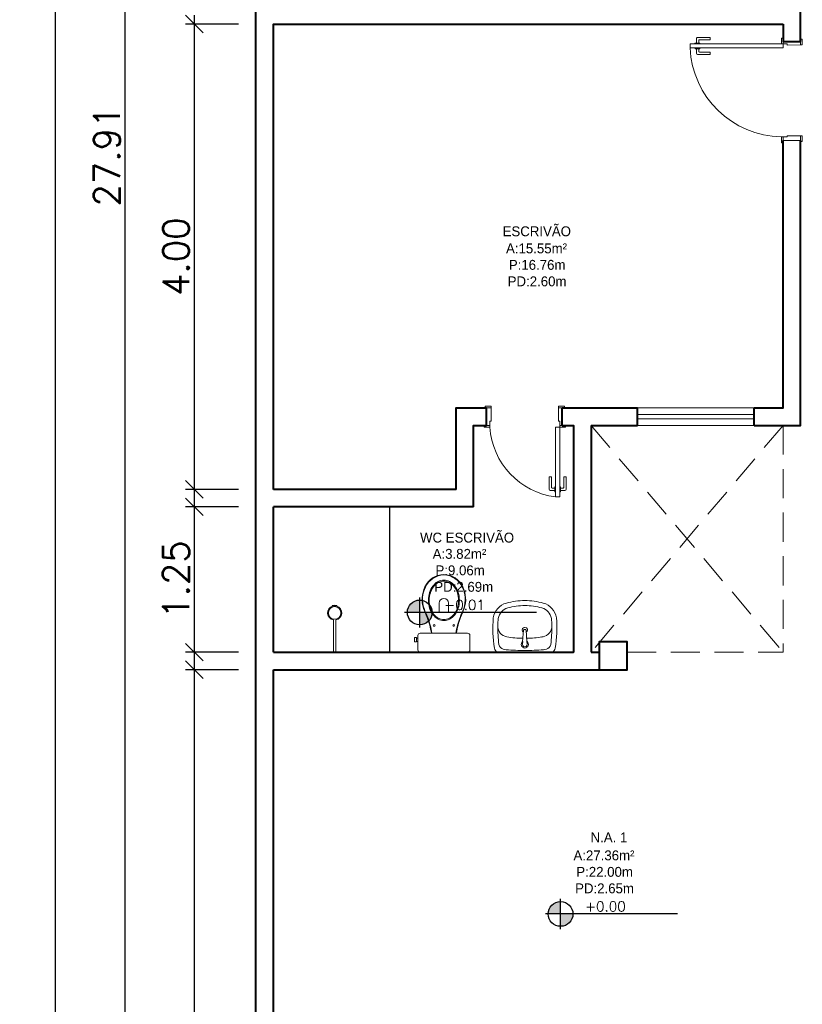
# Model space of a CAD drawing. Header units: millimetres. Extents: x 26 to 1362, y 24 to 358.
# Tile 47 of 256: x 500.47 to 507.19, y 141.3 to 149.76. Entities that reach past the tile are written whole.
import ezdxf

# ---------------------------------------------------------------- set-up
doc = ezdxf.new("R2010")
doc.units = ezdxf.units.MM
doc.linetypes.add('TRACEJADO_G', pattern=[0.375, 0.25, -0.125])
doc.layers.add('ARQ-ALVENARIA', color=4, linetype='Continuous')
doc.layers.add('ARQ-PISO', color=8, linetype='Continuous')
for name, color, linetype, lineweight in [('MB_ALVENARIA', 7, 'Continuous', 40), ('MB_COTA', 7, 'Continuous', 13), ('MB_ESQUADRIA', 7, 'Continuous', 5), ('MB_MOBILIÁRIO', 8, 'Continuous', 13), ('MB_TEXTO_0', 7, 'Continuous', 13)]:
    doc.layers.add(name, color=color, linetype=linetype, lineweight=lineweight)
doc.styles.add('AVANT', font='txt')
doc.styles.add('ROMANS', font='romans.shx')
doc.dimstyles.new('LOHAINA 1-150', dxfattribs={"dimscale": 1.5, "dimtxt": 0.15, "dimasz": 0.1, "dimexe": 0.05, "dimexo": 0.1, "dimgap": 0.03, "dimtad": 1, "dimzin": 5, "dimdsep": 46, "dimtxsty": 'ROMANS', "dimblk": 'OBLIQUE', "dimcen": 0, "dimdle": 0.05, "dimclrd": 256, "dimclre": 256, "dimadec": 0, "dimazin": 0, "dimtfac": 1, "dimtofl": 0, "dimtmove": 2, "dimatfit": 3, "dimfxl": 0.04, "dimtolj": 1, "dimtzin": 1, "dimarcsym": 0})

# ---------------------------------------------------------------- blocks, each defined once
blk = doc.blocks.new('_Oblique')
at = {"color": 0, "linetype": 'ByBlock', "lineweight": -2}
blk.add_line((-0.5, -0.5), (0.5, 0.5), dxfattribs=at)
blk = doc.blocks.new('*D228')
at = {"layer": 'DEFPOINTS', "color": 0, "transparency": 16777216}
for p in [(501.3754, 162.5415), (502.499, 162.5415), (502.499, 134.6315)]:
    blk.add_point(p, dxfattribs=at)
at = {"layer": 'MB_COTA', "lineweight": -2, "transparency": 16777216}
for p, q in [((501.3754, 134.5565), (501.3754, 162.6165)), ((502.349, 162.5415), (501.3004, 162.5415)), ((502.349, 134.6315), (501.3004, 134.6315))]:
    blk.add_line(p, q, dxfattribs=at)
at = {"layer": 'MB_COTA', "lineweight": -2, "transparency": 16777216, "xscale": 0.15, "yscale": 0.15, "zscale": 0.15}
for p, rotation in [((501.3754, 162.5415), 90), ((501.3754, 134.6315), 270)]:
    blk.add_blockref('_Oblique', p, dxfattribs=dict(at, rotation=rotation))
at = {"layer": 'MB_COTA', "color": 0, "transparency": 16777216, "insert": (501.2179, 148.5865), "char_height": 0.225, "attachment_point": 5, "rotation": 90, "style": 'ROMANS'}
blk.add_mtext('\\A1;27.91', dxfattribs=at)
blk = doc.blocks.new('*D230')
at = {"layer": 'DEFPOINTS', "color": 0, "transparency": 16777216}
for p in [(501.9695, 144.1715), (502.499, 144.1715), (502.499, 137.2515)]:
    blk.add_point(p, dxfattribs=at)
at = {"layer": 'MB_COTA', "lineweight": -2, "transparency": 16777216}
for p, q in [((501.9695, 137.1765), (501.9695, 144.2465)), ((502.349, 144.1715), (501.8945, 144.1715)), ((502.349, 137.2515), (501.8945, 137.2515))]:
    blk.add_line(p, q, dxfattribs=at)
at = {"layer": 'MB_COTA', "lineweight": -2, "transparency": 16777216, "xscale": 0.15, "yscale": 0.15, "zscale": 0.15}
for p, rotation in [((501.9695, 144.1715), 90), ((501.9695, 137.2515), 270)]:
    blk.add_blockref('_Oblique', p, dxfattribs=dict(at, rotation=rotation))
at = {"layer": 'MB_COTA', "color": 0, "transparency": 16777216, "insert": (501.812, 140.7115), "char_height": 0.225, "attachment_point": 5, "rotation": 90, "style": 'ROMANS'}
blk.add_mtext('\\A1;6.92', dxfattribs=at)
blk = doc.blocks.new('*D231')
at = {"layer": 'DEFPOINTS', "color": 0, "transparency": 16777216}
for p in [(502.499, 179.5515), (500.7738, 134.6315), (502.499, 134.6315)]:
    blk.add_point(p, dxfattribs=at)
at = {"layer": 'MB_COTA', "lineweight": -2, "transparency": 16777216}
for p, q in [((500.7738, 179.6265), (500.7738, 134.5565)), ((502.349, 179.5515), (500.6988, 179.5515)), ((502.349, 134.6315), (500.6988, 134.6315))]:
    blk.add_line(p, q, dxfattribs=at)
at = {"layer": 'MB_COTA', "lineweight": -2, "transparency": 16777216, "xscale": 0.15, "yscale": 0.15, "zscale": 0.15}
for p, rotation in [((500.7738, 179.5515), 90), ((500.7738, 134.6315), 270)]:
    blk.add_blockref('_Oblique', p, dxfattribs=dict(at, rotation=rotation))
at = {"layer": 'MB_COTA', "color": 0, "transparency": 16777216, "insert": (500.6163, 157.0915), "char_height": 0.225, "attachment_point": 5, "rotation": 90, "style": 'ROMANS'}
blk.add_mtext('\\A1;44.92', dxfattribs=at)
blk = doc.blocks.new('*D232')
at = {"layer": 'DEFPOINTS', "color": 0, "transparency": 16777216}
for p in [(501.9695, 149.7215), (502.499, 149.7215), (502.499, 145.7215)]:
    blk.add_point(p, dxfattribs=at)
at = {"layer": 'MB_COTA', "lineweight": -2, "transparency": 16777216}
for p, q in [((501.9695, 145.6465), (501.9695, 149.7965)), ((502.349, 149.7215), (501.8945, 149.7215)), ((502.349, 145.7215), (501.8945, 145.7215))]:
    blk.add_line(p, q, dxfattribs=at)
at = {"layer": 'MB_COTA', "lineweight": -2, "transparency": 16777216, "xscale": 0.15, "yscale": 0.15, "zscale": 0.15}
for p, rotation in [((501.9695, 149.7215), 90), ((501.9695, 145.7215), 270)]:
    blk.add_blockref('_Oblique', p, dxfattribs=dict(at, rotation=rotation))
at = {"layer": 'MB_COTA', "color": 0, "transparency": 16777216, "insert": (501.812, 147.7215), "char_height": 0.225, "attachment_point": 5, "rotation": 90, "style": 'ROMANS'}
blk.add_mtext('\\A1;4.00', dxfattribs=at)
blk = doc.blocks.new('*D233')
at = {"layer": 'DEFPOINTS', "color": 0, "transparency": 16777216}
for p in [(501.9695, 145.5715), (502.499, 145.5715), (502.499, 144.3215)]:
    blk.add_point(p, dxfattribs=at)
at = {"layer": 'MB_COTA', "lineweight": -2, "transparency": 16777216}
for p, q in [((501.9695, 144.2465), (501.9695, 145.6465)), ((502.349, 145.5715), (501.8945, 145.5715)), ((502.349, 144.3215), (501.8945, 144.3215))]:
    blk.add_line(p, q, dxfattribs=at)
at = {"layer": 'MB_COTA', "lineweight": -2, "transparency": 16777216, "xscale": 0.15, "yscale": 0.15, "zscale": 0.15}
for p, rotation in [((501.9695, 145.5715), 90), ((501.9695, 144.3215), 270)]:
    blk.add_blockref('_Oblique', p, dxfattribs=dict(at, rotation=rotation))
at = {"layer": 'MB_COTA', "color": 0, "transparency": 16777216, "insert": (501.812, 144.9465), "char_height": 0.225, "attachment_point": 5, "rotation": 90, "style": 'ROMANS'}
blk.add_mtext('\\A1;1.25', dxfattribs=at)

msp = doc.modelspace()

# ---------------------------------------------------------------- hatches: boundary and pattern name
at = {"transparency": 33554687}
h = msp.add_hatch(color=9, dxfattribs=at)
h.paths.add_polyline_path([(503.9065, 144.6638), (503.9065, 144.5575, 0.414214), (504.0128, 144.6638)])
h.paths.add_polyline_path([(503.9065, 144.6638), (503.9065, 144.7701, 0.414214), (503.8002, 144.6638)])
h = msp.add_hatch(color=9, dxfattribs=at)
h.paths.add_polyline_path([(505.1165, 142.0719), (505.1165, 141.9656, 0.414214), (505.2229, 142.0719)])
h.paths.add_polyline_path([(505.1165, 142.0719), (505.1165, 142.1782, 0.414214), (505.0102, 142.0719)])

# ---------------------------------------------------------------- linework, layer by layer
for p, q in [((503.9065, 144.5342), (503.9065, 144.7934)), ((504.9112, 144.6638), (503.7769, 144.6638)), ((505.1165, 141.9423), (505.1165, 142.2015)), ((506.1212, 142.0719), (504.987, 142.0719))]:
    msp.add_line(p, q, dxfattribs=at)
for centre in [(503.9065, 144.6638), (505.1165, 142.0719)]:
    msp.add_circle(centre, 0.1063, dxfattribs=at)
at = {"layer": 'ARQ-ALVENARIA'}
msp.add_lwpolyline([(507.029, 149.5715), (507.029, 149.7215)], dxfattribs=at)
at = {"layer": 'ARQ-PISO'}
msp.add_line((503.649, 144.3215), (503.649, 145.5715), dxfattribs=at)
at = {"layer": 'MB_ALVENARIA'}
for p, q in [((502.499, 134.6315), (502.499, 179.5515)), ((502.649, 145.7215), (502.649, 149.7215)), ((505.129, 146.4215), (505.379, 146.4215)), ((505.379, 146.2715), (505.379, 144.3215)), ((502.649, 144.3215), (502.649, 145.5715)), ((502.649, 137.2515), (502.649, 144.1715))]:
    msp.add_line(p, q, dxfattribs=at)
for points in [[(507.179, 149.5715), (507.179, 150.0215)], [(502.649, 149.7215), (502.649, 149.7215), (507.029, 149.7215)], [(507.029, 149.7215), (507.029, 149.5715), (507.179, 149.5715)], [(506.779, 146.2715), (507.179, 146.2715), (507.179, 148.7215)], [(506.779, 146.4215), (507.029, 146.4215), (507.029, 148.7215)], [(504.219, 145.7215), (504.219, 146.4215), (504.479, 146.4215)], [(504.479, 146.2715), (504.479, 146.4215)], [(505.129, 146.2715), (505.129, 146.4215)], [(505.379, 146.4215), (505.779, 146.4215)], [(505.779, 146.2715), (505.779, 146.4215)], [(506.779, 146.2715), (506.779, 146.4215)], [(504.369, 145.5715), (504.369, 146.2715), (504.479, 146.2715)], [(505.129, 146.2715), (505.229, 146.2715), (505.229, 144.3215)], [(505.379, 146.2715), (505.779, 146.2715)], [(504.219, 145.7215), (502.649, 145.7215)], [(504.369, 145.5715), (502.649, 145.5715)], [(505.449, 144.1715), (505.689, 144.1715), (505.689, 144.4115), (505.449, 144.4115), (505.449, 144.1715)], [(502.649, 144.3215), (505.229, 144.3215)], [(502.649, 144.3215), (505.229, 144.3215), (505.229, 144.3215)], [(505.379, 144.3215), (505.449, 144.3215)], [(502.649, 144.1715), (505.449, 144.1715)]]:
    msp.add_lwpolyline(points, dxfattribs=at)
at = {"layer": 'MB_ESQUADRIA'}
for p, q in [((506.2719, 149.551), (506.2719, 149.5574)), ((506.2719, 149.5574), (506.3146, 149.5574)), ((506.2845, 149.5574), (506.2845, 149.596)), ((506.2945, 149.606), (506.4015, 149.6061)), ((506.3045, 149.581), (506.3045, 149.5574)), ((506.4015, 149.5861), (506.3095, 149.586)), ((506.3146, 149.5574), (506.3146, 149.5511)), ((506.4015, 149.6061), (506.4015, 149.5861)), ((507.029, 149.5514), (507.029, 149.5764)), ((507.029, 149.5514), (507.029, 149.5764)), ((507.179, 149.5415), (507.179, 149.5765)), ((507.179, 149.5415), (507.179, 149.5765)), ((506.272, 149.516), (506.272, 149.5097)), ((506.272, 149.5097), (506.3146, 149.5097)), ((506.2845, 149.5097), (506.2845, 149.4711)), ((506.3045, 149.4861), (506.3045, 149.5097)), ((506.4015, 149.4811), (506.3095, 149.4811)), ((506.3146, 149.5097), (506.3146, 149.5161)), ((506.4015, 149.4611), (506.4015, 149.4811)), ((507.064, 149.5514), (507.029, 149.5514)), ((507.064, 149.5514), (507.029, 149.5514)), ((507.064, 149.5514), (507.0641, 149.5414)), ((507.064, 149.5514), (507.0641, 149.5414)), ((507.0641, 149.5414), (507.179, 149.5415)), ((507.0641, 149.5414), (507.179, 149.5415)), ((506.2945, 149.4611), (506.4015, 149.4611)), ((507.029, 148.7515), (507.029, 148.7264)), ((507.064, 148.7514), (507.029, 148.7514)), ((507.064, 148.7514), (507.0641, 148.7614)), ((507.0641, 148.7614), (507.179, 148.7614)), ((507.179, 148.7614), (507.179, 148.7264)), ((504.519, 146.4215), (504.484, 146.4215)), ((504.519, 146.4215), (504.484, 146.4215)), ((504.519, 146.3065), (504.519, 146.4215)), ((504.519, 146.3065), (504.519, 146.4215)), ((505.099, 146.3065), (505.0991, 146.4215)), ((505.099, 146.3065), (505.0991, 146.4215)), ((505.099, 146.3065), (505.0991, 146.4215)), ((505.099, 146.3065), (505.0991, 146.4215)), ((505.0991, 146.4215), (505.1341, 146.4215)), ((505.0991, 146.4215), (505.1341, 146.4215)), ((505.0991, 146.4215), (505.1341, 146.4215)), ((505.0991, 146.4215), (505.1341, 146.4215)), ((505.129, 146.4215), (505.129, 146.4215)), ((504.509, 146.2715), (504.484, 146.2715)), ((504.509, 146.2715), (504.484, 146.2715)), ((504.509, 146.3065), (504.519, 146.3065)), ((504.509, 146.3065), (504.509, 146.2715)), ((504.509, 146.3065), (504.519, 146.3065)), ((504.509, 146.3065), (504.509, 146.2715)), ((505.109, 146.3065), (505.099, 146.3065)), ((505.109, 146.3065), (505.099, 146.3065)), ((505.109, 146.3065), (505.099, 146.3065)), ((505.109, 146.3065), (505.099, 146.3065)), ((505.109, 146.3065), (505.109, 146.2715)), ((505.109, 146.3065), (505.109, 146.2715)), ((505.109, 146.3065), (505.109, 146.2715)), ((505.109, 146.3065), (505.109, 146.2715)), ((505.109, 146.2715), (505.134, 146.2715)), ((505.109, 146.2715), (505.134, 146.2715)), ((505.109, 146.2715), (505.134, 146.2715)), ((505.109, 146.2715), (505.134, 146.2715)), ((505.129, 146.2715), (505.129, 146.2715)), ((505.0187, 145.829), (505.0387, 145.829)), ((505.0187, 145.722), (505.0187, 145.829)), ((505.0187, 145.829), (505.0387, 145.829)), ((505.0187, 145.722), (505.0187, 145.829)), ((505.0387, 145.829), (505.0387, 145.737)), ((505.0387, 145.829), (505.0387, 145.737)), ((505.1437, 145.8289), (505.1436, 145.7369)), ((505.1437, 145.8289), (505.1436, 145.7369)), ((505.1637, 145.8289), (505.1437, 145.8289)), ((505.1637, 145.8289), (505.1437, 145.8289)), ((505.1636, 145.7219), (505.1637, 145.8289)), ((505.1636, 145.7219), (505.1637, 145.8289)), ((505.0673, 145.712), (505.0286, 145.712)), ((505.0673, 145.712), (505.0286, 145.712)), ((505.0437, 145.732), (505.0673, 145.732)), ((505.0437, 145.732), (505.0673, 145.732)), ((505.0673, 145.742), (505.0736, 145.742)), ((505.0673, 145.6994), (505.0673, 145.742)), ((505.0673, 145.742), (505.0736, 145.742)), ((505.0673, 145.6994), (505.0673, 145.742)), ((505.0736, 145.6994), (505.0673, 145.6994)), ((505.0736, 145.6994), (505.0673, 145.6994)), ((505.115, 145.742), (505.1086, 145.742)), ((505.115, 145.742), (505.1086, 145.742)), ((505.1086, 145.6994), (505.115, 145.6994)), ((505.1086, 145.6994), (505.115, 145.6994)), ((505.115, 145.6994), (505.115, 145.742)), ((505.115, 145.6994), (505.115, 145.742)), ((505.1386, 145.7319), (505.115, 145.7319)), ((505.1386, 145.7319), (505.115, 145.7319)), ((505.115, 145.7119), (505.1536, 145.7119)), ((505.115, 145.7119), (505.1536, 145.7119))]:
    msp.add_line(p, q, dxfattribs=at)
for points in [[(507.029, 149.5764), (507.029, 149.6014), (507.014, 149.6014), (507.014, 149.5514), (507.029, 149.5514), (507.029, 149.5514)], [(507.029, 149.5764), (507.029, 149.6014), (507.014, 149.6014), (507.014, 149.5514), (507.029, 149.5514), (507.029, 149.5514)], [(507.179, 149.5415), (507.194, 149.5415), (507.194, 149.5915), (507.179, 149.5915), (507.179, 149.5765)], [(507.179, 149.5415), (507.194, 149.5415), (507.194, 149.5915), (507.179, 149.5915), (507.179, 149.5765)], [(507.029, 148.7264), (507.029, 148.7015), (507.014, 148.7015), (507.014, 148.7515), (507.029, 148.7515), (507.029, 148.7514)], [(507.179, 148.7215), (507.029, 148.7215)], [(507.179, 148.7614), (507.194, 148.7614), (507.194, 148.7114), (507.179, 148.7114), (507.179, 148.7264)], [(504.519, 146.4215), (504.519, 146.4365), (504.469, 146.4365), (504.469, 146.4215), (504.484, 146.4215)], [(504.519, 146.4215), (504.519, 146.4365), (504.469, 146.4365), (504.469, 146.4215), (504.484, 146.4215)], [(505.0991, 146.4215), (505.0991, 146.4365), (505.1491, 146.4365), (505.1491, 146.4215), (505.1341, 146.4215)], [(505.0991, 146.4215), (505.0991, 146.4365), (505.1491, 146.4365), (505.1491, 146.4215), (505.1341, 146.4215)], [(505.0991, 146.4215), (505.0991, 146.4365), (505.1491, 146.4365), (505.1491, 146.4215), (505.1341, 146.4215)], [(505.0991, 146.4215), (505.0991, 146.4365), (505.1491, 146.4365), (505.1491, 146.4215), (505.1341, 146.4215)], [(506.779, 146.4215), (505.779, 146.4215)], [(505.779, 146.3665), (506.779, 146.3665)], [(504.484, 146.2715), (504.459, 146.2715), (504.459, 146.2565), (504.509, 146.2565), (504.509, 146.2715), (504.509, 146.2715)], [(504.484, 146.2715), (504.459, 146.2715), (504.459, 146.2565), (504.509, 146.2565), (504.509, 146.2715), (504.509, 146.2715)], [(505.074, 145.6565), (505.074, 146.2565), (505.109, 146.2565), (505.109, 145.6565), (505.074, 145.6565)], [(505.134, 146.2715), (505.159, 146.2715), (505.159, 146.2565), (505.109, 146.2565), (505.109, 146.2715), (505.109, 146.2715)], [(505.134, 146.2715), (505.159, 146.2715), (505.159, 146.2565), (505.109, 146.2565), (505.109, 146.2715), (505.109, 146.2715)], [(505.134, 146.2715), (505.159, 146.2715), (505.159, 146.2565), (505.109, 146.2565), (505.109, 146.2715), (505.109, 146.2715)], [(505.134, 146.2715), (505.159, 146.2715), (505.159, 146.2565), (505.109, 146.2565), (505.109, 146.2715), (505.109, 146.2715)], [(505.779, 146.3265), (506.779, 146.3265)], [(505.779, 146.2715), (506.779, 146.2715)]]:
    msp.add_lwpolyline(points, dxfattribs=at)
msp.add_lwpolyline([(507.029, 149.5164), (506.229, 149.5164), (506.229, 149.5514), (507.029, 149.5514)], close=True, dxfattribs=at)
at = {"layer": 'MB_ESQUADRIA', "linetype": 'TRACEJADO_G'}
for points in [[(505.379, 146.2715), (507.029, 144.3215)], [(507.029, 146.2715), (505.379, 144.3215)], [(507.029, 146.2715), (507.029, 144.3215)], [(505.689, 144.3215), (507.029, 144.3215)]]:
    msp.add_lwpolyline(points, dxfattribs=at)
at = {"layer": 'MB_ESQUADRIA'}
for centre, radius, start, end in [((506.2945, 149.596), 0.01, 90.02893, 180.02893), ((506.3095, 149.581), 0.005, 90.02893, 180.02893), ((507.03, 149.5531), 0.8018, 182.65068, 268.85944), ((506.3095, 149.4861), 0.005, 180.02893, 270.02893), ((506.2945, 149.4711), 0.01, 180.02893, 270.02893), ((505.1563, 146.2999), 0.6487, 183.84016, 262.71463), ((505.1563, 146.2999), 0.6487, 183.84016, 262.71463), ((505.0287, 145.722), 0.01, 179.97107, 269.97107), ((505.0287, 145.722), 0.01, 179.97107, 269.97107), ((505.0437, 145.737), 0.005, 179.97107, 269.97107), ((505.0437, 145.737), 0.005, 179.97107, 269.97107), ((505.1386, 145.7369), 0.005, 269.97107, 359.97107), ((505.1386, 145.7369), 0.005, 269.97107, 359.97107), ((505.1536, 145.7219), 0.01, 269.97107, 359.97107), ((505.1536, 145.7219), 0.01, 269.97107, 359.97107)]:
    msp.add_arc(centre, radius, start, end, dxfattribs=at)
at = {"layer": 'MB_MOBILIÁRIO'}
for p, q in [((503.1551, 144.7232), (503.1569, 144.7176)), ((503.1751, 144.7268), (503.1751, 144.7204)), ((503.1751, 144.7268), (503.1751, 144.7204)), ((503.1928, 144.7177), (503.1945, 144.7232)), ((503.1651, 144.5996), (503.1651, 144.3215)), ((503.1851, 144.5996), (503.1851, 144.3215)), ((504.7909, 144.4134), (504.7994, 144.5111)), ((504.8044, 144.5157), (504.8148, 144.5157)), ((504.8274, 144.4132), (504.8198, 144.5111)), ((504.7901, 144.3918), (504.7918, 144.4131)), ((504.8291, 144.3918), (504.8274, 144.4132)), ((503.1851, 144.3215), (503.1651, 144.3215)), ((503.9106, 144.3215), (504.3179, 144.3215))]:
    msp.add_line(p, q, dxfattribs=at)
for points in [[(504.1139, 144.5935, -0.124451), (504.0648, 144.6059, -0.105729), (504.0196, 144.6445, -0.086876), (503.9911, 144.699, -0.077041), (503.9805, 144.7675, -0.077041), (503.9911, 144.8359, -0.086876), (504.0196, 144.8905, -0.105729), (504.0648, 144.929, -0.124451), (504.1139, 144.9414, -0.124451), (504.163, 144.929, -0.105729), (504.2082, 144.8905, -0.086876), (504.2367, 144.8359, -0.077041), (504.2473, 144.7675, -0.077041), (504.2367, 144.699, -0.086876), (504.2082, 144.6445, -0.105729), (504.163, 144.6059, -0.124451)], [(504.1139, 144.6016, -0.124451), (504.068, 144.6132, -0.105729), (504.0252, 144.6497, -0.086876), (503.998, 144.7018, -0.077041), (503.9878, 144.7675, -0.077041), (503.998, 144.8331, -0.086876), (504.0252, 144.8852, -0.105729), (504.068, 144.9217, -0.124451), (504.1139, 144.9333, -0.124451), (504.1598, 144.9217, -0.105729), (504.2026, 144.8852, -0.086876), (504.2298, 144.8331, -0.077041), (504.24, 144.7675, -0.077041), (504.2298, 144.7018, -0.086876), (504.2026, 144.6497, -0.105729), (504.1598, 144.6132, -0.124451)]]:
    msp.add_lwpolyline(points, format="xyb", close=True, dxfattribs=at)
for points in [[(504.0738, 144.7438), (504.0738, 144.6665), (504.1146, 144.6665)], [(504.1547, 144.7438), (504.1547, 144.6665), (504.1139, 144.6665)], [(503.9106, 144.3215), (503.9106, 144.3215), (503.9027, 144.3229), (503.8963, 144.3272), (503.892, 144.3337), (503.8906, 144.3415), (503.8906, 144.4654), (503.8906, 144.4654), (503.892, 144.4732), (503.8963, 144.4797), (503.9027, 144.484), (503.9106, 144.4854), (504.1139, 144.4854)], [(504.0115, 144.4861), (504.0115, 144.4861), (504.0117, 144.4854)], [(504.3179, 144.3215), (504.3179, 144.3215), (504.3258, 144.3229), (504.3315, 144.3272), (504.3358, 144.3337), (504.3372, 144.3415), (504.3372, 144.4654), (504.3372, 144.4654), (504.3358, 144.4732), (504.3315, 144.4797), (504.3258, 144.484), (504.3179, 144.4854), (504.1139, 144.4854)], [(504.2163, 144.4861), (504.2163, 144.4861), (504.2161, 144.4854)], [(503.8777, 144.4468), (503.8626, 144.4468), (503.8626, 144.4289), (503.8626, 144.411), (503.8777, 144.411), (503.8777, 144.4138), (503.8906, 144.4138)], [(503.8777, 144.4468), (503.8777, 144.4439)], [(503.8777, 144.4138), (503.8777, 144.4439)], [(503.8777, 144.4439), (503.8906, 144.4439)]]:
    msp.add_lwpolyline(points, dxfattribs=at)
for centre, radius in [((503.1751, 144.6596), 0.0541), ((504.0302, 144.5523), 0.00752), ((504.1984, 144.5523), 0.00752)]:
    msp.add_circle(centre, radius, dxfattribs=at)
for centre, radius, start, end in [((504.1222, 144.8016), 0.1898, 92.79189, 154.23754), ((504.1222, 144.8016), 0.1851, 92.79189, 154.23754), ((504.1056, 144.8016), 0.1851, 25.76246, 87.20811), ((504.1056, 144.8016), 0.1898, 25.76246, 87.20811), ((504.1814, 144.7746), 0.2549, 154.55417, 197.90961), ((504.1777, 144.7749), 0.2467, 154.23754, 198.13298), ((504.0501, 144.7749), 0.2467, 341.86702, 25.76246), ((504.0464, 144.7746), 0.2549, 342.09039, 25.44583), ((504.1143, 144.7438), 0.0404, 0, 180), ((503.1751, 144.6596), 0.0608, 107.38796, 260.53127), ((503.1556, 144.7234), 0.000485, 83.97868, 197.38796), ((503.1597, 144.7624), 0.0388, 263.97868, 293.35334), ((503.1751, 144.6596), 0.0608, 73.0092, 107.38796), ((503.1904, 144.7624), 0.0388, 246.64666, 275.28949), ((503.1751, 144.6596), 0.0608, 279.46873, 73.0092), ((503.194, 144.7233), 0.000485, 343.0092, 95.28949), ((477.3012, 133.5829), 28.863, 22.48168, 22.6462), ((478.7393, 134.1816), 27.3099, 22.47426, 22.64856), ((529.4885, 134.1816), 27.3099, 157.35144, 157.52574), ((530.9266, 133.5829), 28.863, 157.3538, 157.51832), ((503.2555, 144.355), 0.7626, 9.83702, 20.30912), ((503.2555, 144.355), 0.7673, 9.83702, 20.30912), ((504.9723, 144.355), 0.7673, 159.69088, 170.16298), ((504.9723, 144.355), 0.7626, 159.69088, 170.16298), ((504.8044, 144.5107), 0.005, 90, 175.55374), ((504.8148, 144.5107), 0.005, 4.44626, 90), ((504.8096, 144.3888), 0.0309, 127.13786, 52.86214), ((504.8096, 144.3888), 0.0197, 171.10748, 8.89252)]:
    msp.add_arc(centre, radius, start, end, dxfattribs=at)
for points in [[(504.6509, 144.744), (504.5921, 144.7279), (504.5489, 144.6778), (504.5385, 144.6175)], [(504.8096, 144.7654), (504.756, 144.7654), (504.7026, 144.7582), (504.6509, 144.744)], [(504.9683, 144.744), (504.9166, 144.7582), (504.8632, 144.7654), (504.8096, 144.7654)], [(505.0807, 144.6175), (505.0703, 144.6778), (505.0271, 144.7279), (504.9683, 144.744)], [(504.6624, 144.7028), (504.6205, 144.6913), (504.5896, 144.6556), (504.5813, 144.6127)], [(504.8096, 144.7226), (504.7599, 144.7226), (504.7104, 144.7159), (504.6624, 144.7028)], [(504.9568, 144.7028), (504.9088, 144.7159), (504.8593, 144.7226), (504.8096, 144.7226)], [(505.0379, 144.6127), (505.0296, 144.6556), (504.9987, 144.6913), (504.9568, 144.7028)], [(504.5385, 144.6175), (504.5305, 144.5305), (504.5339, 144.4427), (504.5488, 144.3565)], [(504.5813, 144.6127), (504.5794, 144.5909), (504.5781, 144.5691), (504.5776, 144.5472)], [(505.0416, 144.5472), (505.0411, 144.5691), (505.0399, 144.5909), (505.0379, 144.6127)], [(505.0705, 144.3565), (505.0853, 144.4427), (505.0887, 144.5305), (505.0807, 144.6175)], [(504.5776, 144.5472), (504.5764, 144.4941), (504.5797, 144.441), (504.5873, 144.3885)], [(504.5776, 144.5472), (504.5766, 144.5011), (504.6098, 144.4613), (504.6554, 144.4542)], [(504.9662, 144.4546), (505.0107, 144.4628), (505.0426, 144.502), (505.0416, 144.5472)], [(505.0319, 144.3885), (505.0396, 144.441), (505.0428, 144.4941), (505.0416, 144.5472)], [(504.6546, 144.4543), (504.7006, 144.4459), (504.7472, 144.4414), (504.794, 144.4411)], [(504.8253, 144.4411), (504.8694, 144.4414), (504.9134, 144.4454), (504.9569, 144.4529)], [(504.9521, 144.4521), (504.9568, 144.4529), (504.9615, 144.4537), (504.9662, 144.4546)], [(504.5488, 144.356), (504.5513, 144.3416), (504.5599, 144.329), (504.5725, 144.3215)], [(504.8096, 144.3215), (504.8096, 144.3215), (504.5725, 144.3215), (504.5725, 144.3215)], [(504.5873, 144.3885), (504.5902, 144.3685), (504.6048, 144.3522), (504.6244, 144.3471)], [(504.6244, 144.3471), (504.6327, 144.345), (504.6412, 144.3436), (504.6498, 144.3429)], [(504.6498, 144.3429), (504.703, 144.3386), (504.7563, 144.3365), (504.8096, 144.3365)], [(504.8096, 144.3365), (504.8629, 144.3365), (504.9162, 144.3386), (504.9694, 144.3429)], [(504.8096, 144.3215), (504.8096, 144.3215), (505.0467, 144.3215), (505.0467, 144.3215)], [(504.9694, 144.3429), (504.978, 144.3436), (504.9865, 144.345), (504.9948, 144.3471)], [(504.9948, 144.3471), (505.0144, 144.3522), (505.029, 144.3685), (505.0319, 144.3885)], [(505.0467, 144.3215), (505.0593, 144.329), (505.0679, 144.3416), (505.0704, 144.356)]]:
    msp.add_open_spline(points, degree=3, dxfattribs=at)
msp.add_open_spline([(504.8212, 144.4933), (504.8278, 144.4972), (504.8321, 144.5044), (504.8321, 144.5126), (504.8321, 144.5126), (504.8321, 144.525), (504.8221, 144.5351), (504.8096, 144.5351), (504.8096, 144.5351), (504.7972, 144.5351), (504.7871, 144.525), (504.7871, 144.5126), (504.7871, 144.5044), (504.7915, 144.4972), (504.798, 144.4933)], degree=3, knots=[0.3352857, 0.3352857, 0.3352857, 0.3352857, 0.5, 0.5, 0.5, 0.625, 0.75, 0.75, 0.75, 0.875, 1, 1, 1, 1.164877, 1.164877, 1.164877, 1.164877], dxfattribs=at)

# ---------------------------------------------------------------- texts
at = {"layer": 'MB_TEXTO_0'}
for s, style, p in [('ESCRIVÃO', 'AVANT', (504.6187, 147.8975)), ('ESCRIVÃO', 'AVANT', (504.6187, 147.8975)), ('A:15.55m²', 'AVANT', (504.648, 147.7506)), ('A:15.55m²', 'AVANT', (504.648, 147.7506)), ('P:16.76m', 'AVANT', (504.6723, 147.609)), ('P:16.76m', 'AVANT', (504.6723, 147.609)), ('PD:2.60m', 'AVANT', (504.6622, 147.4673)), ('PD:2.60m', 'AVANT', (504.6622, 147.4673)), ('WC ESCRIVÃO', 'AVANT', (503.909, 145.2645)), ('A:3.82m²', 'AVANT', (504.0176, 145.1246)), ('P:9.06m', 'AVANT', (504.0419, 144.983)), ('PD:2.69m', 'AVANT', (504.0318, 144.8413)), ('-0.01', 'ROMANS', (504.1167, 144.6861)), ('N.A. 1', 'AVANT', (505.3746, 142.6877)), ('A:27.36m²', 'AVANT', (505.2276, 142.5327)), ('P:22.00m', 'AVANT', (505.2519, 142.3911)), ('PD:2.65m', 'AVANT', (505.2418, 142.2494)), ('+0.00', 'ROMANS', (505.3267, 142.0942))]:
    msp.add_text(s, height=0.085, rotation=360, dxfattribs=dict(at, style=style)).set_placement(p)

# ---------------------------------------------------------------- dimensions: what is measured, and where the dimension line sits
at = {"layer": 'MB_COTA'}
for base, p1, p2, picture, middle in [((500.7738, 134.6315), (502.499, 179.5515), (502.499, 134.6315), '*D231', (500.6163, 157.0915)), ((501.3754, 162.5415), (502.499, 134.6315), (502.499, 162.5415), '*D228', (501.2179, 148.5865)), ((501.9695, 149.7215), (502.499, 145.7215), (502.499, 149.7215), '*D232', (501.812, 147.7215)), ((501.9695, 145.5715), (502.499, 144.3215), (502.499, 145.5715), '*D233', (501.812, 144.9465)), ((501.9695, 144.1715), (502.499, 137.2515), (502.499, 144.1715), '*D230', (501.812, 140.7115))]:
    dim = msp.add_linear_dim(base=base, p1=p1, p2=p2, angle=90, dimstyle='LOHAINA 1-150', dxfattribs=at)
    dim.commit()
    dim.dimension.update_dxf_attribs({"geometry": picture, "text_midpoint": middle})

doc.saveas('drawing.dxf')
